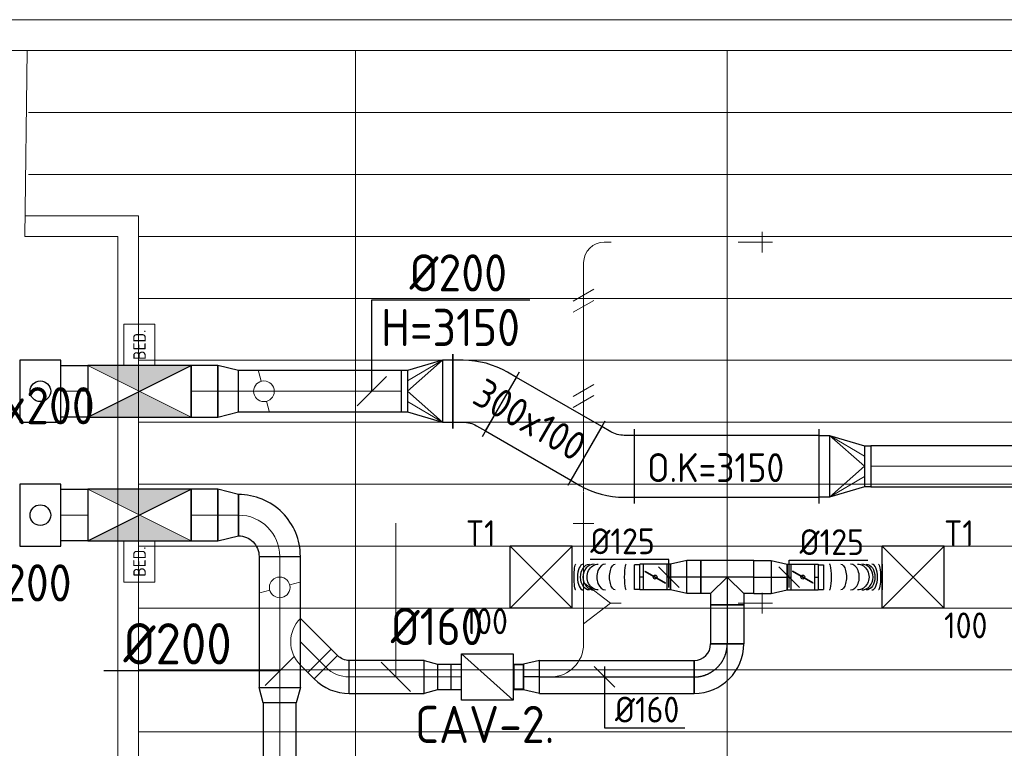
# Model space of a CAD drawing. Header units: millimetres. Extents: x -72412 to 16313, y -1015 to 52998.
# Tile 63 of 64: x -8749 to -3982, y 48350 to 51879. Entities that reach past the tile are written whole.
import ezdxf
from ezdxf.enums import TextEntityAlignment as Align

# ---------------------------------------------------------------- set-up
doc = ezdxf.new("R2010")
doc.units = ezdxf.units.MM
doc.header["$LTSCALE"] = 50
doc.linetypes.add('CENTER2', pattern=[28.575, 19.05, -3.175, 3.175, -3.175])
for name, color, linetype in [('4plfd', 254, 'Continuous'), ('WL570---_RETOUR', 100, 'Continuous'), ('WL570---_TOEVOER', 200, 'Continuous'), ('WL570---_TOEVOER_HL', 1, 'Continuous'), ('WL570---_TOEVOER_RST', 200, 'Continuous'), ('WL570---_TOEVOER_RST_HL', 1, 'Continuous'), ('WM570---_RETOUR', 2, 'Continuous'), ('WM570---_TOEVOER', 2, 'Continuous'), ('WM570---_TOEVOER_PR', 2, 'Continuous'), ('WM570---_TOEVOER_RST_PR', 1, 'Continuous')]:
    doc.layers.add(name, color=color, linetype=linetype)
for name, color, linetype, lineweight in [('WL570---_BESTAAND-HARTLIJN', 161, 'Continuous', 0), ('WL570---_BESTAAND-MAATVOERING', 161, 'Continuous', 0), ('WL570---_BESTAAND-RETOUR', 140, 'Continuous', 0), ('WL570---_BESTAAND-TOEVOER', 180, 'Continuous', 0), ('WL570---_DEMONTEREN', 10, 'Continuous', 0)]:
    doc.layers.add(name, color=color, linetype=linetype, lineweight=lineweight)
doc.layers.get('WL570---_DEMONTEREN').off()
doc.styles.add('BURO-025', font='ISO96.shx', dxfattribs={"height": 125})
doc.styles.add('ISO', font='ISO', dxfattribs={"height": 162})
doc.styles.add('MAATVOERING', font='ISO')

# ---------------------------------------------------------------- blocks, each defined once
blk = doc.blocks.new('Groep-45')
at = {"color": 8, "linetype": 'Continuous', "lineweight": 13}
for p, q in [((-10904.9, 49299.1), (-4181.9, 49299.1)), ((-10904.9, 48999.1), (-4181.9, 48999.1)), ((-10904.9, 48699.1), (-4181.9, 48699.1)), ((-10904.9, 48399.1), (-4181.9, 48399.1)), ((-10904.9, 48399.1), (-4181.9, 48399.1)), ((-10904.9, 48099.1), (-4181.9, 48099.1)), ((-10904.9, 47799.1), (-4181.9, 47799.1)), ((-10904.9, 47499.1), (-4181.9, 47499.1)), ((-10904.9, 47199.1), (-4181.9, 47199.1)), ((-10904.9, 46899.1), (-4181.9, 46899.1))]:
    blk.add_line(p, q, dxfattribs=at)
blk = doc.blocks.new('Groep-50')
at = {"color": 8, "linetype": 'Continuous', "lineweight": 13}
for p, q in [((-73304.9, 50349.1), (-4004.9, 50349.1)), ((-73154.9, 50199.1), (-4154.9, 50199.1)), ((-11454.9, 49299.1), (-11443, 50199.1)), ((-9854.9, 50199.1), (-9854.9, 42999.1)), ((-8054.9, 50199.1), (-8054.9, 42999.1)), ((-11437.9, 49899.1), (-4181.9, 49899.1)), ((-11437.9, 49599.1), (-4181.9, 49599.1)), ((-10904.9, 49399.1), (-11454.9, 49399.1)), ((-10904.9, 46549.1), (-10904.9, 49399.1)), ((-11004.9, 49299.1), (-11454.9, 49299.1)), ((-11004.9, 46649.1), (-11004.9, 49299.1)), ((-10904.9, 48399.1), (-4154.9, 48399.1))]:
    blk.add_line(p, q, dxfattribs=at)
at = {"color": 8}
blk.add_blockref('Groep-45', (0, 0), dxfattribs=at)
blk = doc.blocks.new('Block plafond 5e verd')
at = {"layer": '4plfd'}
blk.add_blockref('Groep-50', (73304.9, -19149.1), dxfattribs=at)
blk = doc.blocks.new('OVF250001300VF')
blk.add_lwpolyline([(0, -125), (130, -125), (130, 125), (0, 125)], close=True)
at = {"layer": 'WL570---_BESTAAND-HARTLIJN'}
blk.add_line((0, 0), (130, 0), dxfattribs=at)
blk = doc.blocks.new('KARO')
for p, q in [((1, 0.5), (0, 0.5)), ((0, -0.5), (1, -0.5))]:
    blk.add_line(p, q)
at = {"invisible_edges": 15}
blk.add_3dface([(0, 0.5), (0, -0.5), (1, -0.5), (1, 0.5)], dxfattribs=at)
at = {"layer": 'WL570---_BESTAAND-HARTLIJN'}
blk.add_line((0, 0), (1, 0), dxfattribs=at)
blk = doc.blocks.new('VRO3001000020025000-0')
for p, q in [((-250, 180), (-250, -180)), ((-200, -150), (-200, 150)), ((-30, -100), (-30, 100))]:
    blk.add_line(p, q)
blk.add_lwpolyline([(-250, 150), (-250, -150), (-200, -150), (-30, -100), (0, -100), (0, 100), (-30, 100), (-200, 150)], close=True)
at = {"layer": 'WL570---_BESTAAND-RETOUR'}
for p, q in [((-200, 150), (-30, 50)), ((-200, -150), (-30, -50))]:
    blk.add_line(p, q, dxfattribs=at)
blk.add_lwpolyline([(-200, -150), (-30, 0), (-200, 150)], dxfattribs=at)
blk = doc.blocks.new('OSV2502000990G')
blk.add_lwpolyline([(0, -125), (99, -100), (99, 100), (0, 125)], close=True)
at = {"layer": 'WL570---_BESTAAND-HARTLIJN'}
blk.add_line((0, 0), (99, 0), dxfattribs=at)
blk = doc.blocks.new('OBO20000090H')
blk.add_lwpolyline([(100, -200, 0.414214), (-200, 100), (-200, -100, -0.414214), (-100, -200)], format="xyb", close=True)
at = {"invisible_edges": 15}
for points in [[(-182.6, -101.5), (-147.9, 95.4), (-200, 100), (-200, -100)], [(-165.8, -106), (-97.4, 81.9), (-147.9, 95.4), (-182.6, -101.5)], [(-150, -113.4), (-50, 59.8), (-97.4, 81.9), (-165.8, -106)], [(-135.7, -123.4), (-7.2, 29.8), (-50, 59.8), (-150, -113.4)], [(-123.4, -135.7), (29.8, -7.2), (-7.2, 29.8), (-135.7, -123.4)], [(-113.4, -150), (59.8, -50), (29.8, -7.2), (-123.4, -135.7)], [(-106, -165.8), (81.9, -97.4), (59.8, -50), (-113.4, -150)], [(-101.5, -182.6), (95.4, -147.9), (81.9, -97.4), (-106, -165.8)], [(-100, -200), (100, -200), (95.4, -147.9), (-101.5, -182.6)]]:
    blk.add_3dface(points, dxfattribs=at)
at = {"layer": 'WL570---_BESTAAND-HARTLIJN'}
blk.add_arc((-200, -200), 200, 0, 90, dxfattribs=at)
blk = doc.blocks.new('OBO16000090H')
blk.add_lwpolyline([(80, -160, 0.414214), (-160, 80), (-160, -80, -0.414214), (-80, -160)], format="xyb", close=True)
at = {"invisible_edges": 15}
for points in [[(-146.1, -81.2), (-118.3, 76.4), (-160, 80), (-160, -80)], [(-132.6, -84.8), (-77.9, 65.5), (-118.3, 76.4), (-146.1, -81.2)], [(-120, -90.7), (-40, 47.8), (-77.9, 65.5), (-132.6, -84.8)], [(-108.6, -98.7), (-5.7, 23.9), (-40, 47.8), (-120, -90.7)], [(-98.7, -108.6), (23.9, -5.7), (-5.7, 23.9), (-108.6, -98.7)], [(-90.7, -120), (47.8, -40), (23.9, -5.7), (-98.7, -108.6)], [(-84.8, -132.6), (65.5, -77.9), (47.8, -40), (-90.7, -120)], [(-81.2, -146.1), (76.4, -118.3), (65.5, -77.9), (-84.8, -132.6)], [(-80, -160), (80, -160), (76.4, -118.3), (-81.2, -146.1)]]:
    blk.add_3dface(points, dxfattribs=at)
at = {"layer": 'WL570---_BESTAAND-HARTLIJN'}
blk.add_arc((-160, -160), 160, 0, 90, dxfattribs=at)
blk = doc.blocks.new('OSV16010001110G')
blk.add_lwpolyline([(0, -80), (112, -50), (112, 50), (0, 80)], close=True)
at = {"layer": 'WL570---_BESTAAND-HARTLIJN'}
blk.add_line((0, 0), (112, 0), dxfattribs=at)
blk = doc.blocks.new('OTS16016010000H')
blk.add_lwpolyline([(-100, -80), (100, -80), (100, 80), (50, 130), (-50, 130), (-100, 80)], close=True)
at = {"layer": 'WL570---_BESTAAND-HARTLIJN'}
blk.add_line((-100, 0), (100, 0), dxfattribs=at)
at = {"layer": 'WL570---_BESTAAND-RETOUR'}
blk.add_lwpolyline([(-100, 0), (0, 130), (100, 0)], dxfattribs=at)
blk = doc.blocks.new('OBO10000090ZH')
blk.add_lwpolyline([(-50, -100), (50, -100), (50, 0, 1), (-50, 0)], format="xyb", close=True)
at = {"layer": 'WL570---_BESTAAND-HARTLIJN'}
for points in [[(0, -100), (0, 50)], [(-50, 0), (50, 0)]]:
    blk.add_lwpolyline(points, dxfattribs=at)
blk = doc.blocks.new('OBO10000090ZH_0')
blk.add_lwpolyline([(-50, 0), (-50, 100), (50, 100), (50, 0)])
at = {"layer": 'WL570---_BESTAAND-HARTLIJN'}
blk.add_line((0, 0), (0, 100), dxfattribs=at)
blk = doc.blocks.new('OBO16000045H')
blk.add_lwpolyline([(80, -66.3, 0.198912), (9.7, 103.4), (-103.4, -9.7, -0.198912), (-80, -66.3)], format="xyb", close=True)
at = {"invisible_edges": 15}
for points in [[(-98.7, -14.9), (23.9, 88), (9.7, 103.4), (-103.4, -9.7)], [(-94.5, -20.4), (36.6, 71.4), (23.9, 88), (-98.7, -14.9)], [(-90.7, -26.3), (47.8, 53.7), (36.6, 71.4), (-94.5, -20.4)], [(-87.5, -32.5), (57.5, 35.2), (47.8, 53.7), (-90.7, -26.3)], [(-84.8, -38.9), (65.5, 15.8), (57.5, 35.2), (-87.5, -32.5)], [(-82.7, -45.6), (71.8, -4.2), (65.5, 15.8), (-84.8, -38.9)], [(-81.2, -52.4), (76.4, -24.6), (71.8, -4.2), (-82.7, -45.6)], [(-80.3, -59.3), (79.1, -45.4), (76.4, -24.6), (-81.2, -52.4)], [(-80, -66.3), (80, -66.3), (79.1, -45.4), (-80.3, -59.3)]]:
    blk.add_3dface(points, dxfattribs=at)
at = {"layer": 'WL570---_BESTAAND-HARTLIJN'}
blk.add_arc((-160, -66.3), 160, 0, 45, dxfattribs=at)
blk = doc.blocks.new('BEDIENING')
blk.add_lwpolyline([(0, -100), (0, 100), (150, 100), (150, -100)], close=True)
at = {"layer": 'WL570---_BESTAAND-RETOUR', "style": 'ISO'}
blk.add_text('BED.', height=60, rotation=90, dxfattribs=at).set_placement((75, 0), align=Align.MIDDLE_CENTER)
blk = doc.blocks.new('ORK20000000')
at = {"layer": 'WL570---_BESTAAND-TOEVOER'}
for p, q in [((48.3, 12.9), (96.6, 25.9)), ((-48.3, -12.9), (-96.6, -25.9))]:
    blk.add_line(p, q, dxfattribs=at)
blk.add_circle((0, 0), 50, dxfattribs=at)
blk = doc.blocks.new('OZA2000160045R')
blk.add_lwpolyline([(113.1, 0), (148.5, 35.4), (35.4, 148.5), (-113.1, 0)])
at = {"layer": 'WL570---_BESTAAND-HARTLIJN'}
blk.add_line((0, 0), (91.9, 91.9), dxfattribs=at)
at = {"layer": 'WL570---_BESTAAND-RETOUR'}
blk.add_arc((0, 113.1), 160, 225, 315, dxfattribs=at)
blk = doc.blocks.new('OSV2001600740G')
blk.add_lwpolyline([(0, -100), (74.6, -80), (74.6, 80), (0, 100)], close=True)
at = {"layer": 'WL570---_BESTAAND-HARTLIJN'}
blk.add_line((0, 0), (74.6, 0), dxfattribs=at)
blk = doc.blocks.new('MVLINE')
blk.add_line((35.4, -35.4), (-35.4, 35.4))
blk = doc.blocks.new('OSV1601250650G')
blk.add_lwpolyline([(0, -80), (65.3, -62.5), (65.3, 62.5), (0, 80)], close=True)
at = {"layer": 'WL570---_BESTAAND-HARTLIJN'}
blk.add_line((0, 0), (65.3, 0), dxfattribs=at)
blk = doc.blocks.new('VBX1251250012525000')
blk.add_lwpolyline([(50, -112.5), (300, -112.5), (300, 112.5), (50, 112.5)], close=True)
for points in [[(50, 62.5), (0, 62.5), (0, -62.5), (50, -62.5)], [(300, -62.5), (350, -62.5), (350, 62.5), (300, 62.5)]]:
    blk.add_lwpolyline(points)
at = {"layer": 'WL570---_BESTAAND-HARTLIJN'}
blk.add_line((300, 0), (350, 0), dxfattribs=at)
at = {"layer": 'WL570---_BESTAAND-TOEVOER'}
blk.add_line((50, -112.5), (300, 112.5), dxfattribs=at)
blk = doc.blocks.new('OBO10000090ZE')
blk.add_lwpolyline([(-50, 0), (50, 0), (50, 100, 1), (-50, 100)], format="xyb", close=True)
at = {"layer": 'WL570---_BESTAAND-HARTLIJN'}
for points in [[(0, 0), (0, 150)], [(-50, 100), (50, 100)]]:
    blk.add_lwpolyline(points, dxfattribs=at)
blk = doc.blocks.new('OBO10000090H')
blk.add_lwpolyline([(50, -100, 0.414214), (-100, 50), (-100, -50, -0.414214), (-50, -100)], format="xyb", close=True)
at = {"invisible_edges": 15}
for points in [[(-91.3, -50.8), (-74, 47.7), (-100, 50), (-100, -50)], [(-82.9, -53), (-48.7, 41), (-74, 47.7), (-91.3, -50.8)], [(-75, -56.7), (-25, 29.9), (-48.7, 41), (-82.9, -53)], [(-67.9, -61.7), (-3.6, 14.9), (-25, 29.9), (-75, -56.7)], [(-61.7, -67.9), (14.9, -3.6), (-3.6, 14.9), (-67.9, -61.7)], [(-56.7, -75), (29.9, -25), (14.9, -3.6), (-61.7, -67.9)], [(-53, -82.9), (41, -48.7), (29.9, -25), (-56.7, -75)], [(-50.8, -91.3), (47.7, -74), (41, -48.7), (-53, -82.9)], [(-50, -100), (50, -100), (47.7, -74), (-50.8, -91.3)]]:
    blk.add_3dface(points, dxfattribs=at)
at = {"layer": 'WL570---_BESTAAND-HARTLIJN'}
blk.add_arc((-100, -100), 100, 0, 90, dxfattribs=at)
blk = doc.blocks.new('UISO')
for p, q in [((0, 0.18), (1, 0.757)), ((0, 0), (1, 0.577))]:
    blk.add_line(p, q)
at = {"layer": 'WL570---_BESTAAND-TOEVOER'}
for p, q in [((0, 0.36), (1, 0.937)), ((0, -0.18), (1, 0.397))]:
    blk.add_line(p, q, dxfattribs=at)
blk = doc.blocks.new('VBO3001003001005050-6')
for p, q in [((155.9, 90), (-155.9, -90)), ((-117.5, -233.3), (242.5, -233.3))]:
    blk.add_line(p, q)
blk.add_lwpolyline([(-87.5, -233.3), (212.5, -233.3), (212.5, -183.3, 0.131652), (154.9, 31.7), (129.9, 75), (-129.9, -75), (-104.9, -118.3, -0.131652), (-87.5, -183.3)], format="xyb", close=True)
blk = doc.blocks.new('KARH')
for p, q in [((1, 0.5), (0, 0.5)), ((0, -0.5), (1, -0.5))]:
    blk.add_line(p, q)
at = {"invisible_edges": 15}
blk.add_3dface([(0, 0.5), (0, -0.5), (1, -0.5), (1, 0.5)], dxfattribs=at)
blk = doc.blocks.new('VBO3001003001005050-0')
for p, q in [((93.4, 198.3), (-218.4, 18.3)), ((-180, -125), (180, -125))]:
    blk.add_line(p, q)
blk.add_lwpolyline([(-150, -125), (150, -125), (150, -75, 0.131652), (92.4, 140), (67.4, 183.3), (-192.4, 33.3), (-167.4, -10, -0.131652), (-150, -75)], format="xyb", close=True)
blk = doc.blocks.new('*U277')
at = {"color": 0, "ltscale": 10}
for p, q in [((150, 150, -2500), (-150, 150, -2500)), ((-150, -150, -2500), (-150, 150, -2500)), ((150, -150, -2500), (-150, 150, -2500)), ((-150, -150, -2500), (150, 150, -2500)), ((150, -150, -2500), (150, 150, -2500)), ((150, -150, -2500), (-150, -150, -2500))]:
    blk.add_line(p, q, dxfattribs=at)
at = {"layer": 'WL570---_TOEVOER_RST_HL', "linetype": 'CENTER2'}
blk.add_circle((0, 0, -2500), 0.075, dxfattribs=at)
at = {"layer": 'WL570---_TOEVOER_RST', "color": 2, "style": 'BURO-025'}
for tag in ['MC', 'Q']:
    blk.add_attdef(tag, text='', height=125, dxfattribs=at).set_placement((0, 0), align=Align.MIDDLE)
at = {"layer": 'WM570---_TOEVOER_RST_PR', "color": 2, "style": 'BURO-025'}
blk.add_attdef('POSNR', text='', height=125, dxfattribs=at).set_placement((0, 0), align=Align.MIDDLE)
blk = doc.blocks.new('*U432')
at = {"color": 0, "ltscale": 10}
for p, q in [((0, 80, -2700), (188.8, 80, -2700)), ((0, -80, -2700), (0, 80, -2700)), ((188.8, 80, -2700), (188.8, -80, -2700)), ((0, -80, -2700), (188.8, -80, -2700))]:
    blk.add_line(p, q, dxfattribs=at)
at = {"layer": 'WL570---_TOEVOER_HL', "linetype": 'CENTER2'}
blk.add_line((0, 0, -2700), (188.8, 0, -2700), dxfattribs=at)
at = {"layer": 'WM570---_TOEVOER_PR', "color": 2, "style": 'BURO-025'}
blk.add_attdef('POSNR', text='', height=125, dxfattribs=at).set_placement((0, 0), align=Align.MIDDLE)
blk = doc.blocks.new('*U433')
at = {"color": 0, "ltscale": 10}
for p, q in [((0, 80, -2700), (78.2, 62.5, -2700)), ((0, 80, -2700), (0, -80, -2700)), ((78.2, 62.5, -2700), (78.2, -62.5, -2700)), ((78.2, 59.375, -2700), (122.5, 59.375, -2700)), ((122.5, 59.375, -2700), (122.5, -59.375, -2700)), ((122.5, 59.375, -2700), (122.5, -59.375, -2700)), ((0, -80, -2700), (78.2, -62.5, -2700)), ((78.2, -59.375, -2700), (122.5, -59.375, -2700))]:
    blk.add_line(p, q, dxfattribs=at)
at = {"layer": 'WL570---_TOEVOER_HL', "linetype": 'CENTER2'}
blk.add_line((0, 0, -2700), (78.2, 0, -2700), dxfattribs=at)
for centre in [(0, 0, -2700), (78.2, 0, -2700)]:
    blk.add_circle(centre, 0.075, dxfattribs=at)
at = {"layer": 'WM570---_TOEVOER_PR', "color": 2, "style": 'BURO-025'}
blk.add_attdef('POSNR', text='', height=125, dxfattribs=at).set_placement((0, 0), align=Align.MIDDLE)
blk = doc.blocks.new('*U434')
at = {"color": 0, "ltscale": 10}
for p, q in [((0, 80, -2700), (748.1, 80, -2700)), ((0, -80, -2700), (0, 80, -2700)), ((748.1, 80, -2700), (748.1, -80, -2700)), ((0, -80, -2700), (748.1, -80, -2700))]:
    blk.add_line(p, q, dxfattribs=at)
at = {"layer": 'WL570---_TOEVOER_HL', "linetype": 'CENTER2'}
blk.add_line((0, 0, -2700), (748.1, 0, -2700), dxfattribs=at)
at = {"layer": 'WM570---_TOEVOER_PR', "color": 2, "style": 'BURO-025'}
blk.add_attdef('POSNR', text='', height=125, dxfattribs=at).set_placement((0, 0), align=Align.MIDDLE)
blk = doc.blocks.new('*U435')
at = {"color": 0, "ltscale": 10}
for p, q in [((-160, -80, -2700), (-160, 80, -2700)), ((80, -160, -2700), (-80, -160, -2700))]:
    blk.add_line(p, q, dxfattribs=at)
for radius in [240, 80]:
    blk.add_arc((-160, -160, -2700), radius, 0, 90, dxfattribs=at)
at = {"layer": 'WL570---_TOEVOER_HL', "linetype": 'CENTER2'}
blk.add_arc((-160, -160, -2700), 160, 0, 90, dxfattribs=at)
at = {"layer": 'WM570---_TOEVOER_PR', "color": 2, "style": 'BURO-025'}
blk.add_attdef('POSNR', text='', height=125, dxfattribs=at).set_placement((0, 0), align=Align.MIDDLE)
blk = doc.blocks.new('*U436')
at = {"color": 0, "ltscale": 10}
for p, q in [((0, 80, -2700), (84.8, 80, -2700)), ((0, -80, -2700), (0, 80, -2700)), ((84.8, 80, -2700), (84.8, -80, -2700)), ((0, -80, -2700), (84.8, -80, -2700))]:
    blk.add_line(p, q, dxfattribs=at)
at = {"layer": 'WL570---_TOEVOER_HL', "linetype": 'CENTER2'}
blk.add_line((0, 0, -2700), (84.8, 0, -2700), dxfattribs=at)
at = {"layer": 'WM570---_TOEVOER_PR', "color": 2, "style": 'BURO-025'}
blk.add_attdef('POSNR', text='', height=125, dxfattribs=at).set_placement((0, 0), align=Align.MIDDLE)
blk = doc.blocks.new('*U437')
at = {"color": 0, "ltscale": 10}
for p, q in [((0, 80, -2700), (67.5, 80, -2700)), ((0, -80, -2700), (0, 80, -2700)), ((67.5, 80, -2700), (67.5, -80, -2700)), ((0, -80, -2700), (67.5, -80, -2700))]:
    blk.add_line(p, q, dxfattribs=at)
at = {"layer": 'WL570---_TOEVOER_HL', "linetype": 'CENTER2'}
blk.add_line((0, 0, -2700), (67.5, 0, -2700), dxfattribs=at)
at = {"layer": 'WM570---_TOEVOER_PR', "color": 2, "style": 'BURO-025'}
blk.add_attdef('POSNR', text='', height=125, dxfattribs=at).set_placement((0, 0), align=Align.MIDDLE)
blk = doc.blocks.new('*U438')
at = {"color": 0, "ltscale": 10}
for p, q in [((-80, 80, -2700), (-80, 134.9, -2700)), ((-80, 134.9, -2700), (80, 134.9, -2700)), ((80, 80, -2700), (80, 134.9, -2700)), ((-128.3, 80, -2700), (-80, 80, -2700)), ((-128.3, 80, -2700), (-128.3, -80, -2700)), ((-80, 80, -2700), (0, 0, -2700)), ((80, 80, -2700), (0, 0, -2700)), ((80, 80, -2700), (128.3, 80, -2700)), ((128.3, 80, -2700), (128.3, -80, -2700)), ((-128.3, -80, -2700), (128.3, -80, -2700))]:
    blk.add_line(p, q, dxfattribs=at)
at = {"layer": 'WL570---_TOEVOER_HL', "linetype": 'CENTER2'}
for p, q in [((0, 0, -2700), (0, 134.9, -2700)), ((-128.3, 0, -2700), (128.3, 0, -2700))]:
    blk.add_line(p, q, dxfattribs=at)
at = {"layer": 'WM570---_TOEVOER_PR', "color": 2, "style": 'BURO-025'}
blk.add_attdef('POSNR', text='', height=125, dxfattribs=at).set_placement((0, 0), align=Align.MIDDLE)
blk = doc.blocks.new('*U439')
at = {"color": 0, "ltscale": 10}
for p, q in [((0, 62.5, -2700), (18.5, 62.5, -2700)), ((0, -62.5, -2700), (0, 62.5, -2700)), ((0, -62.5, -2700), (18.5, -62.5, -2700))]:
    blk.add_line(p, q, dxfattribs=at)
at = {"layer": 'WL570---_TOEVOER_HL', "linetype": 'CENTER2'}
blk.add_line((0, 0, -2700), (18.5, 0, -2700), dxfattribs=at)
at = {"layer": 'WM570---_TOEVOER_PR', "color": 2, "style": 'BURO-025'}
blk.add_attdef('POSNR', text='', height=125, dxfattribs=at).set_placement((0, 0), align=Align.MIDDLE)
blk = doc.blocks.new('*U440')
at = {"color": 0, "ltscale": 10}
for p, q in [((0, 80, -2700), (78.2, 62.5, -2700)), ((0, 80, -2700), (0, -80, -2700)), ((78.2, 62.5, -2700), (78.2, -62.5, -2700)), ((0, -80, -2700), (78.2, -62.5, -2700))]:
    blk.add_line(p, q, dxfattribs=at)
at = {"layer": 'WL570---_TOEVOER_HL', "linetype": 'CENTER2'}
blk.add_line((0, 0, -2700), (78.2, 0, -2700), dxfattribs=at)
for centre in [(0, 0, -2700), (78.2, 0, -2700)]:
    blk.add_circle(centre, 0.075, dxfattribs=at)
at = {"layer": 'WM570---_TOEVOER_PR', "color": 2, "style": 'BURO-025'}
blk.add_attdef('POSNR', text='', height=125, dxfattribs=at).set_placement((0, 0), align=Align.MIDDLE)
blk = doc.blocks.new('*U441')
at = {"ltscale": 10}
for p, q in [((-56.4, 62.5, -2700), (56.4, 62.5, -2700)), ((-56.4, -62.5, -2700), (-56.4, 62.5, -2700)), ((56.4, 62.5, -2700), (56.4, -62.5, -2700)), ((75, 59.4, -2700), (100.8, 59.4, -2700)), ((100.8, 59.4, -2700), (100.8, -59.4, -2700)), ((-49.4, 27.3, -2700), (-48.4, 29.1, -2700)), ((48.4, -29.1, -2700), (-49.4, 27.3, -2700)), ((49.4, -27.3, -2700), (-48.4, 29.1, -2700)), ((48.4, -29.1, -2700), (49.4, -27.3, -2700)), ((-56.4, -62.5, -2700), (56.4, -62.5, -2700)), ((75, -59.4, -2700), (100.8, -59.4, -2700))]:
    blk.add_line(p, q, dxfattribs=at)
blk.add_circle((0, 0, -2700), 9.41, dxfattribs=at)
at = {"layer": 'WL570---_TOEVOER', "color": 2, "style": 'BURO-025'}
blk.add_attdef('I', text='', height=125, dxfattribs=at).set_placement((0, 0), align=Align.MIDDLE)
at = {"layer": 'WM570---_TOEVOER_PR', "color": 2, "style": 'BURO-025'}
blk.add_attdef('POSNR', text='', height=125, dxfattribs=at).set_placement((0, 0), align=Align.MIDDLE)
blk = doc.blocks.new('*U442')
at = {"color": 0, "ltscale": 10}
for p, q in [((0, 80, -2700), (78.2, 62.5, -2700)), ((0, 80, -2700), (0, -80, -2700)), ((78.2, 62.5, -2700), (78.2, -62.5, -2700)), ((0, -80, -2700), (78.2, -62.5, -2700))]:
    blk.add_line(p, q, dxfattribs=at)
at = {"layer": 'WL570---_TOEVOER_HL', "linetype": 'CENTER2'}
blk.add_line((0, 0, -2700), (78.2, 0, -2700), dxfattribs=at)
for centre in [(0, 0, -2700), (78.2, 0, -2700)]:
    blk.add_circle(centre, 0.075, dxfattribs=at)
at = {"layer": 'WM570---_TOEVOER_PR', "color": 2, "style": 'BURO-025'}
blk.add_attdef('POSNR', text='', height=125, dxfattribs=at).set_placement((0, 0), align=Align.MIDDLE)
blk = doc.blocks.new('*U443')
at = {"color": 0, "ltscale": 10}
for p, q in [((0, 62.5, -2700), (18.1, 62.5, -2700)), ((0, -62.5, -2700), (0, 62.5, -2700)), ((0, -62.5, -2700), (18.1, -62.5, -2700))]:
    blk.add_line(p, q, dxfattribs=at)
at = {"layer": 'WL570---_TOEVOER_HL', "linetype": 'CENTER2'}
blk.add_line((0, 0, -2700), (18.1, 0, -2700), dxfattribs=at)
at = {"layer": 'WM570---_TOEVOER_PR', "color": 2, "style": 'BURO-025'}
blk.add_attdef('POSNR', text='', height=125, dxfattribs=at).set_placement((0, 0), align=Align.MIDDLE)
blk = doc.blocks.new('*U444')
at = {"ltscale": 10}
for p, q in [((-56.5, 62.5, -2700), (56.4, 62.5, -2700)), ((-56.5, -62.5, -2700), (-56.5, 62.5, -2700)), ((56.4, 62.5, -2700), (56.4, -62.5, -2700)), ((74.6, 59.4, -2700), (100.7, 59.4, -2700)), ((100.7, 59.4, -2700), (100.7, -59.4, -2700)), ((-49.4, 27.3, -2700), (-48.4, 29.1, -2700)), ((48.4, -29.1, -2700), (-49.4, 27.3, -2700)), ((49.4, -27.3, -2700), (-48.4, 29.1, -2700)), ((48.4, -29.1, -2700), (49.4, -27.3, -2700)), ((-56.5, -62.5, -2700), (56.4, -62.5, -2700)), ((74.6, -59.4, -2700), (100.7, -59.4, -2700))]:
    blk.add_line(p, q, dxfattribs=at)
blk.add_circle((0, 0, -2700), 9.41, dxfattribs=at)
at = {"layer": 'WL570---_TOEVOER', "color": 2, "style": 'BURO-025'}
blk.add_attdef('I', text='', height=125, dxfattribs=at).set_placement((0, 0), align=Align.MIDDLE)
at = {"layer": 'WM570---_TOEVOER_PR', "color": 2, "style": 'BURO-025'}
blk.add_attdef('POSNR', text='', height=125, dxfattribs=at).set_placement((0, 0), align=Align.MIDDLE)
blk = doc.blocks.new('*U445')
at = {"color": 0, "ltscale": 10}
for p, q in [((0, 62.5, -2700), (18.5, 62.5, -2700)), ((18.5, 62.5, -2700), (18.5, -62.5, -2700)), ((0, -62.5, -2700), (18.5, -62.5, -2700))]:
    blk.add_line(p, q, dxfattribs=at)
at = {"layer": 'WL570---_TOEVOER_HL', "linetype": 'CENTER2'}
blk.add_line((0, 0, -2700), (18.5, 0, -2700), dxfattribs=at)
at = {"layer": 'WM570---_TOEVOER_PR', "color": 2, "style": 'BURO-025'}
blk.add_attdef('POSNR', text='', height=125, dxfattribs=at).set_placement((0, 0), align=Align.MIDDLE)
blk = doc.blocks.new('*U446')
at = {"color": 0, "ltscale": 10}
for p, q in [((0, 62.5, -2700), (0, -62.5, -2700)), ((308.8, 62.5, -2700), (308.8, -62.5, -2700))]:
    blk.add_line(p, q, dxfattribs=at)
for centre, major_axis, ratio, start_param, end_param in [((54.2, 0, -2700), (0, -62.5), 0.151447, 0, 3.141593), ((155.3, 0, -2700), (0, -62.5), 0.690538, 0, 3.141593), ((209.9, 0, -2700), (0, 62.5), 0.878386, 3.141593, 6.283185), ((259.2, 0, -2700), (0, 62.5), 0.440758, 3.141593, 6.283185)]:
    blk.add_ellipse(centre, major_axis=major_axis, ratio=ratio, start_param=start_param, end_param=end_param, dxfattribs=at)
at = {"color": 0, "ltscale": 10, "extrusion": (0, 0, -1)}
for centre, major_axis, ratio, start_param, end_param in [((108.4, 0, -2700), (0, 62.5), 0.440758, 0, 3.141593), ((190.5, 0, -2700), (0, 62.5), 0.878386, 0, 3.141593), ((231.1, 0, -2700), (0, -62.5), 0.690538, 3.141593, 6.283185), ((291.7, 0, -2700), (0, -62.5), 0.151447, 3.141593, 6.283185)]:
    blk.add_ellipse(centre, major_axis=major_axis, ratio=ratio, start_param=start_param, end_param=end_param, dxfattribs=at)
at = {"layer": 'WM570---_TOEVOER_PR', "color": 2, "style": 'BURO-025'}
blk.add_attdef('POSNR', text='', height=125, dxfattribs=at).set_placement((0, 0), align=Align.MIDDLE)
blk = doc.blocks.new('*U447')
at = {"color": 0, "ltscale": 10}
for p, q in [((0, 62.5, -2700), (18.1, 62.5, -2700)), ((18.1, 62.5, -2700), (18.1, -62.5, -2700)), ((0, -62.5, -2700), (18.1, -62.5, -2700))]:
    blk.add_line(p, q, dxfattribs=at)
at = {"layer": 'WL570---_TOEVOER_HL', "linetype": 'CENTER2'}
blk.add_line((0, 0, -2700), (18.1, 0, -2700), dxfattribs=at)
at = {"layer": 'WM570---_TOEVOER_PR', "color": 2, "style": 'BURO-025'}
blk.add_attdef('POSNR', text='', height=125, dxfattribs=at).set_placement((0, 0), align=Align.MIDDLE)
blk = doc.blocks.new('*U448')
at = {"color": 0, "ltscale": 10}
for p, q in [((0, 62.5, -2700), (0, -62.5, -2700)), ((326.8, 62.5, -2700), (326.8, -62.5, -2700))]:
    blk.add_line(p, q, dxfattribs=at)
for centre, major_axis, ratio, start_param, end_param in [((65.4, 0, -2700), (0, -62.5), 0.148964, 0, 3.141593), ((165.2, 0, -2700), (0, -62.5), 0.681266, 0, 3.141593), ((221, 0, -2700), (0, 62.5), 0.869419, 3.141593, 6.283185), ((274, 0, -2700), (0, 62.5), 0.433956, 3.141593, 6.283185)]:
    blk.add_ellipse(centre, major_axis=major_axis, ratio=ratio, start_param=start_param, end_param=end_param, dxfattribs=at)
at = {"color": 0, "ltscale": 10, "extrusion": (0, 0, -1)}
for centre, major_axis, ratio, start_param, end_param in [((118.8, 0, -2700), (0, 62.5), 0.433956, 0, 3.141593), ((200.5, 0, -2700), (0, 62.5), 0.869419, 0, 3.141593), ((243.9, 0, -2700), (0, -62.5), 0.681266, 3.141593, 6.283185), ((308.7, 0, -2700), (0, -62.5), 0.148964, 3.141593, 6.283185)]:
    blk.add_ellipse(centre, major_axis=major_axis, ratio=ratio, start_param=start_param, end_param=end_param, dxfattribs=at)
at = {"layer": 'WM570---_TOEVOER_PR', "color": 2, "style": 'BURO-025'}
blk.add_attdef('POSNR', text='', height=125, dxfattribs=at).set_placement((0, 0), align=Align.MIDDLE)
blk = doc.blocks.new('*U449')
at = {"layer": 'WM570---_TOEVOER', "color": 0, "ltscale": 10}
for p, q in [((50, -50), (-50, 50)), ((0, 50), (0, -245.8)), ((0, -245.8), (389.3, -245.8))]:
    blk.add_line(p, q, dxfattribs=at)
at = {"layer": 'WM570---_TOEVOER', "color": 0, "style": 'BURO-025'}
blk.add_text('%%c160', height=125, dxfattribs=at).set_placement((50, -220.8))
blk = doc.blocks.new('*U450')
at = {"layer": 'WM570---_TOEVOER', "color": 0, "ltscale": 10}
for p, q in [((50, -50), (-50, 50)), ((0, 81.9), (380.4, 81.9)), ((0, -50), (0, 81.9))]:
    blk.add_line(p, q, dxfattribs=at)
at = {"layer": 'WM570---_TOEVOER', "color": 0, "style": 'BURO-025'}
blk.add_text('%%c125', height=125, dxfattribs=at).set_placement((50, 106.9))
blk = doc.blocks.new('*U451')
at = {"layer": 'WM570---_TOEVOER', "color": 0, "ltscale": 10}
for p, q in [((0, 85.9), (-380.4, 85.9)), ((50, -50), (-50, 50)), ((0, -50), (0, 85.9))]:
    blk.add_line(p, q, dxfattribs=at)
at = {"layer": 'WM570---_TOEVOER', "color": 0, "style": 'BURO-025'}
blk.add_text('%%c125', height=125, dxfattribs=at).set_placement((-380.4, 110.9))

msp = doc.modelspace()

# ---------------------------------------------------------------- linework, layer by layer
for points in [[(-8418.7, 49954.2), (-7918.7, 49954.2), (-7918.7, 50204.2), (-8418.7, 50204.2)], [(-8418.7, 49354.2), (-7918.7, 49354.2), (-7918.7, 49604.2), (-8418.7, 49604.2)]]:
    msp.add_lwpolyline(points, close=True)
at = {"layer": 'WL570---_BESTAAND-MAATVOERING'}
msp.add_line((-6928.1, 48695.4), (-6928.1, 49440.1), dxfattribs=at)
at = {"layer": 'WL570---_BESTAAND-RETOUR'}
for p, q in [((-8418.7, 50204.2), (-7918.7, 49954.2)), ((-8418.7, 49604.2), (-7918.7, 49354.2))]:
    msp.add_line(p, q, dxfattribs=at)
at = {"layer": 'WL570---_RETOUR'}
msp.add_line((-8418.7, 49954.2), (-7918.7, 50204.2), dxfattribs=at)
msp.add_lwpolyline([(-8748.7, 49929.2), (-8548.7, 49929.2), (-8548.7, 50229.2), (-8748.7, 50229.2)], close=True, dxfattribs=at)
for points in [[(-8418.7, 50204.2), (-7918.7, 50204.2), (-8168.7, 50079.2)], [(-8418.7, 49954.2), (-7918.7, 49954.2), (-8168.7, 50079.2)]]:
    msp.add_solid(points, dxfattribs=at)
at = {"layer": 'WL570---_TOEVOER'}
msp.add_line((-8418.7, 49354.2), (-7918.7, 49604.2), dxfattribs=at)
msp.add_lwpolyline([(-8748.7, 49329.2), (-8548.7, 49329.2), (-8548.7, 49629.2), (-8748.7, 49629.2)], close=True, dxfattribs=at)
for points in [[(-8418.7, 49604.2), (-7918.7, 49604.2), (-8168.7, 49479.2)], [(-8418.7, 49354.2), (-7918.7, 49354.2), (-8168.7, 49479.2)]]:
    msp.add_solid(points, dxfattribs=at)
at = {"layer": 'WM570---_RETOUR'}
msp.add_lwpolyline([(-7044.1, 50079.2), (-7044.1, 50522.7), (-6278.8, 50522.7)], dxfattribs=at)
for points in [[(-8960.9, 49538.3, 0, 33.3, 0), (-8910.9, 49624.9, 0, 0, 0), (-8673.7, 50035.9, 0, 0, 0)], [(-8673.7, 49435.9, 0, 33.3, 0), (-8723.7, 49349.3, 0, 0, 0), (-8960.9, 48938.3, 0, 0, 0)]]:
    msp.add_lwpolyline(points, format="xyseb", dxfattribs=at)
for centre in [(-8648.7, 50079.2), (-8648.7, 49479.2)]:
    msp.add_circle(centre, 50, dxfattribs=at)
at = {"layer": 'WM570---_TOEVOER'}
msp.add_lwpolyline([(-7489.7, 48724.9), (-7672, 48724.9), (-8341, 48724.9)], dxfattribs=at)

# ---------------------------------------------------------------- block references
at = {"layer": 'WL570---_BESTAAND-MAATVOERING', "xscale": 2, "yscale": 2, "zscale": 2}
msp.add_blockref('MVLINE', (-6928.1, 48695.4), dxfattribs=at)
at = {"layer": 'WL570---_BESTAAND-RETOUR'}
msp.add_blockref('BEDIENING', (-8243.7, 50304.2), dxfattribs=at)
at = {"layer": 'WL570---_BESTAAND-RETOUR', "rotation": 90}
msp.add_blockref('ORK20000000', (-7566.1, 50079.2), dxfattribs=at)
at = {"layer": 'WL570---_BESTAAND-TOEVOER'}
msp.add_blockref('BEDIENING', (-8243.7, 49254.2), dxfattribs=at)
at = {"layer": 'WL570---_BESTAAND-TOEVOER', "rotation": 180}
msp.add_blockref('ORK20000000', (-7489.7, 49129.2), dxfattribs=at)
at = {"layer": 'WL570---_DEMONTEREN', "xscale": -1}
msp.add_blockref('OBO10000090H', (-6018.5, 50801.7), dxfattribs=at)
at = {"layer": 'WL570---_DEMONTEREN', "yscale": 100, "zscale": 100}
for p, xscale in [((-5885.3, 50801.7), -33.23319172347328), ((-5254.6, 50801.7), -16.03765465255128), ((-5836.6, 49052.9), -52.08825858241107), ((-5254.6, 49052.9), -16.03765465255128)]:
    msp.add_blockref('KARO', p, dxfattribs=dict(at, xscale=xscale))
at = {"layer": 'WL570---_DEMONTEREN', "xscale": -1}
for name, p, rotation in [('OBO10000090ZE', (-5254.6, 50801.7), 270.000000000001), ('OSV16010001110G', (-6018.5, 49190.7), 270.000000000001), ('OTS16016010000H', (-6018.5, 49052.9), 270.000000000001), ('OBO10000090ZE', (-5254.6, 49052.9), 270.000000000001), ('OBO16000090H', (-6018.5, 48695.4), 180)]:
    msp.add_blockref(name, p, dxfattribs=dict(at, rotation=rotation))
at = {"layer": 'WL570---_DEMONTEREN'}
for name, p, xscale, yscale, zscale, rotation in [('KARO', (-6018.5, 50701.7), 713.3816073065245, 100, 100, 270), ('UISO', (-5968.5, 50555.5), 100, 100, 100, 180), ('UISO', (-5968.5, 50094.3), 100, 100, 100, 180), ('KARO', (-6018.5, 49988.3), 394.6905675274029, 100, 100, 270), ('KARO', (-6018.5, 49539.1), 52.09469748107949, 100, 100, 90), ('KARO', (-6018.5, 49339.1), 36.35592311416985, 100, 100, 270), ('KARO', (-6018.5, 49152.9), 37.80235951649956, 160, 160, 90), ('KARO', (-6018.5, 48855.4), 97.53989285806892, 160, 160, 90)]:
    msp.add_blockref(name, p, dxfattribs=dict(at, xscale=xscale, yscale=yscale, zscale=zscale, rotation=rotation))
for name in ['OBO10000090ZH_0', 'OBO10000090ZH']:
    msp.add_blockref(name, (-6018.5, 49439.1), dxfattribs=at)
at = {"layer": 'WL570---_DEMONTEREN', "rotation": 180.000000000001}
msp.add_blockref('OSV1601250650G', (-6178.5, 48695.4), dxfattribs=at)
at = {"layer": 'WL570---_RETOUR'}
for name, p, rotation in [('VBO3001003001005050-6', (-6651.9, 50079.2), 59.99999999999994), ('VRO3001000020025000-0', (-6901.9, 50079.2), 180), ('VBO3001003001005050-0', (-5897.2, 49715.6), 240.0000000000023)]:
    msp.add_blockref(name, p, dxfattribs=dict(at, rotation=rotation))
at = {"layer": 'WL570---_RETOUR', "xscale": -1}
msp.add_blockref('OVF250001300VF', (-8418.7, 50079.2), dxfattribs=at)
at = {"layer": 'WL570---_RETOUR'}
for name, p in [('OVF250001300VF', (-7918.7, 50079.2)), ('OSV2502000990G', (-7788.7, 50079.2))]:
    msp.add_blockref(name, p, dxfattribs=at)
for name, p, xscale, yscale, zscale, rotation in [('KARO', (-6901.9, 50079.2), 787.7549472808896, 200, 200, 180), ('KARH', (-6418.6, 50016.7), 477.0805262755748, 300, 100, 330.000000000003), ('KARO', (-3631.4, 49715.6), 996.9166707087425, 200, 200, 180)]:
    msp.add_blockref(name, p, dxfattribs=dict(at, xscale=xscale, yscale=yscale, zscale=zscale, rotation=rotation))
at = {"layer": 'WL570---_RETOUR', "xscale": 893.8586730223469, "yscale": 300, "zscale": 100}
msp.add_blockref('KARH', (-5772.1, 49715.6), dxfattribs=at)
at = {"layer": 'WL570---_RETOUR', "xscale": -1, "rotation": 180}
msp.add_blockref('VRO3001000020025000-0', (-4628.3, 49715.6), dxfattribs=at)
at = {"layer": 'WL570---_TOEVOER'}
for name, p in [('Block plafond 5e verd', (-70573.6, 20679.1)), ('OVF250001300VF', (-7918.7, 49479.2)), ('OSV2502000990G', (-7788.7, 49479.2)), ('OBO20000090H', (-7489.7, 49479.2)), ('*U436', (-5195.3, 49179.1, 2700)), ('*U440', (-5110.6, 49179.1, 2700)), ('*U439', (-5032.4, 49179.1, 2700)), ('*U441', (-4957.4, 49179.1, 2700)), ('*U445', (-4900.9, 49179.1, 2700)), ('*U446', (-4882.4, 49179.1, 2700)), ('*U434', (-6231.7, 48695.4, 2700))]:
    msp.add_blockref(name, p, dxfattribs=at)
at = {"layer": 'WL570---_TOEVOER', "xscale": -1}
for name, p in [('OVF250001300VF', (-8418.7, 49479.2)), ('VBX1251250012525000', (-6309.9, 48695.4))]:
    msp.add_blockref(name, p, dxfattribs=at)
at = {"layer": 'WL570---_TOEVOER'}
ref = msp.add_blockref('*U277', (-6223.6, 49179.1, 2500), dxfattribs=at)
ref.add_attrib('Q', '100', (-6595.2, 48902.4), dxfattribs={"layer": 'WL570---_TOEVOER_RST', "color": 2, "height": 125, "style": 'BURO-025'})
ref.add_attrib('MC', 'T1', (-6588.9, 49329.1), dxfattribs={"layer": 'WL570---_TOEVOER_RST', "color": 2, "height": 125, "style": 'BURO-025'})
ref = msp.add_blockref('*U277', (-4423.6, 49179.1, 2500), dxfattribs=at)
ref.add_attrib('Q', '100', (-4273.6, 48882.7), dxfattribs={"layer": 'WL570---_TOEVOER_RST', "color": 2, "height": 125, "style": 'BURO-025'})
ref.add_attrib('MC', 'T1', (-4273.6, 49329.1), dxfattribs={"layer": 'WL570---_TOEVOER_RST', "color": 2, "height": 125, "style": 'BURO-025'})
for p, xscale, yscale, zscale, rotation in [((-7489.7, 49279.2), 634.741387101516, 200, 200, 270), ((-7297.7, 48773.7), 44.44875599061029, 160, 160, 314.9999999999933), ((-6791.3, 48695.4), 361.8406411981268, 160, 160, 180), ((-6726, 48695.4), -66.08584309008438, 125, 125, 180), ((-7489.7, 47994.5), 575.2764299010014, 160, 160, 90.00000000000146)]:
    msp.add_blockref('KARO', p, dxfattribs=dict(at, xscale=xscale, yscale=yscale, zscale=zscale, rotation=rotation))
for name, p, rotation in [('*U448', (-5746.9, 49179.1, 2700), 180), ('*U444', (-5672.3, 49179.1, 2700), 180), ('*U447', (-5728.7, 49179.1, 2700), 180), ('*U443', (-5597.7, 49179.1, 2700), 180), ('*U442', (-5519.5, 49179.1, 2700), 180), ('*U437', (-5451.9, 49179.1, 2700), 180), ('*U438', (-5323.6, 49179.1, 2700), 180), ('*U432', (-5323.6, 49044.2, 2700), 270), ('OZA2000160045R', (-7389.7, 48865.7), 270), ('OBO16000045H', (-7219.4, 48695.4), 225), ('*U435', (-5323.6, 48695.4, 2700), 270), ('*U433', (-6231.7, 48695.4, 2700), 180)]:
    msp.add_blockref(name, p, dxfattribs=dict(at, rotation=rotation))
at = {"layer": 'WL570---_TOEVOER', "xscale": -1}
for name, p, rotation in [('OSV1601250650G', (-6791.3, 48695.4), 180), ('OSV2001600740G', (-7489.7, 48644.5), 90.00000000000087)]:
    msp.add_blockref(name, p, dxfattribs=dict(at, rotation=rotation))
at = {"layer": 'WM570---_RETOUR', "xscale": -2, "yscale": 2, "zscale": 2}
msp.add_blockref('MVLINE', (-7044.1, 50079.2), dxfattribs=at)
at = {"layer": 'WM570---_TOEVOER'}
for name, p in [('*U451', (-5605.7, 49179.1, 2700)), ('*U450', (-5023.3, 49179.1, 2700)), ('*U449', (-5917.1, 48695.4, 2700))]:
    msp.add_blockref(name, p, dxfattribs=at)
at = {"layer": 'WM570---_TOEVOER', "xscale": 2, "yscale": 2, "zscale": 2, "rotation": 270}
msp.add_blockref('MVLINE', (-7489.7, 48724.9), dxfattribs=at)

# ---------------------------------------------------------------- texts
at = {"layer": 'WM570---_RETOUR', "style": 'MAATVOERING'}
for s, height, p in [('%%c200', 180, (-6861.4, 50562.5)), ('H=3150', 180, (-6999.6, 50298.2)), ('O.K=3150', 140, (-5711.2, 49639.3)), ('%%c160', 180, (-6952.1, 48849.6))]:
    msp.add_text(s, height=height, dxfattribs=at).set_placement(p)
for p in [(-9162.6, 49865.2), (-9274.5, 49006.9)]:
    msp.add_text('300x200', height=180, dxfattribs=at).set_placement(p, align=Align.BOTTOM_LEFT)
msp.add_text('300x100', height=140, rotation=330, dxfattribs=at).set_placement((-6565.4, 50026.3))
at = {"layer": 'WM570---_TOEVOER', "style": 'MAATVOERING'}
msp.add_text('%%c200', height=200, dxfattribs=at).set_placement((-7722, 48756.1), align=Align.RIGHT)
msp.add_text('CAV-2.', height=180, dxfattribs=at).set_placement((-6834.9, 48375.4))

doc.saveas('drawing.dxf')
